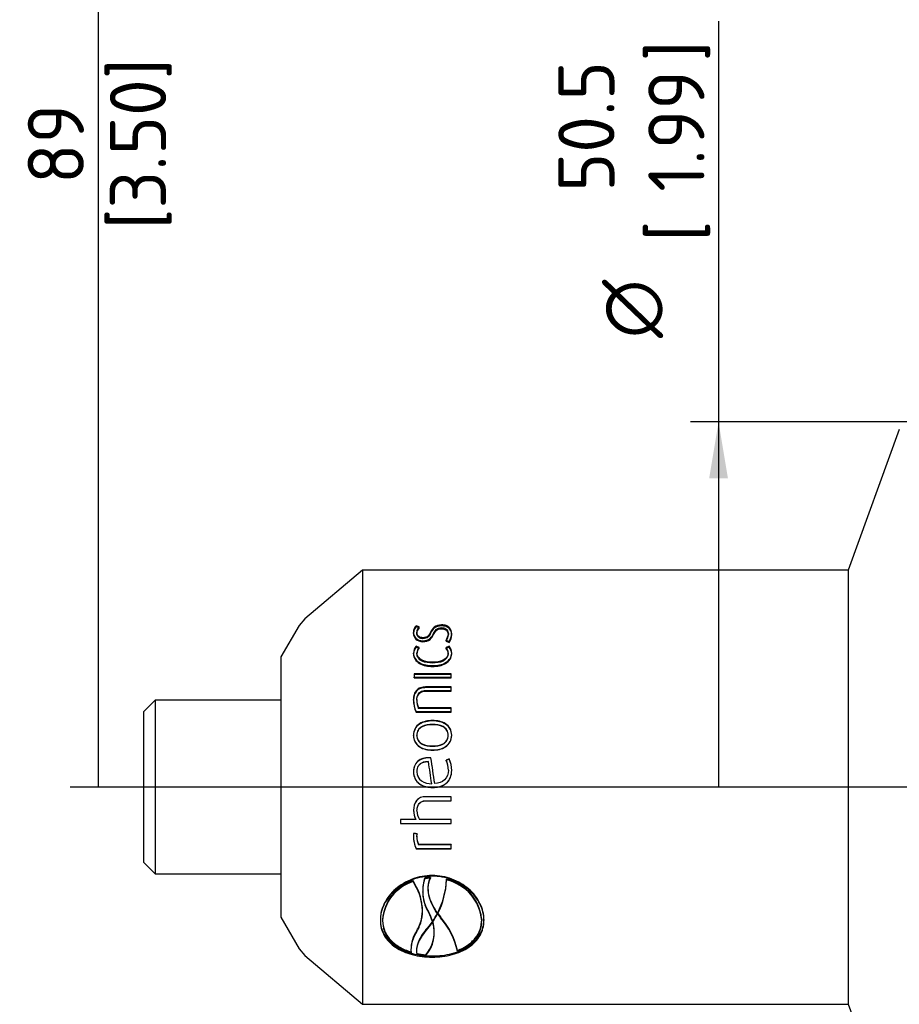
# Paper-space layout 'Sheet1' of a CAD drawing. Header units: millimetres. Extents: x -52 to 250, y -35 to 257.
# Tile 3 of 14: x -42 to 13, y 129 to 191. Entities that reach past the tile are written whole.
import ezdxf
from ezdxf.enums import TextEntityAlignment as Align
from ezdxf.lldxf.tags import DXFTag

# ---------------------------------------------------------------- set-up
doc = ezdxf.new("R2010")
doc.units = ezdxf.units.MM
for name, color, linetype in [('Default', 7, 'Continuous'), ('DV2_Default', 7, 'Continuous'), ('SRV-HS-X3-15T', 7, 'Continuous')]:
    doc.layers.add(name, color=color, linetype=linetype)
doc.styles.add('SEACAD_Solid_Edge_ISO', font='seiso.ttf')
doc.styles.add('SEACAD_Solid_Edge_ISO1_Symbols', font='semeci1.ttf')
tags = doc.linetypes.add('CENTER2', pattern=[28.575, 19.05, -3.175, 3.175, -3.175]).pattern_tags.tags
tags[10:11] = [DXFTag(74, 4), DXFTag(75, 0), DXFTag(340, '0'), DXFTag(46, 0.0), DXFTag(50, 0.0), DXFTag(44, 0.0), DXFTag(45, 0.0)]
tags[8:9] = [DXFTag(74, 4), DXFTag(75, 0), DXFTag(340, '0'), DXFTag(46, 0.0), DXFTag(50, 0.0), DXFTag(44, 0.0), DXFTag(45, 0.0)]
tags[6:7] = [DXFTag(74, 4), DXFTag(75, 0), DXFTag(340, '0'), DXFTag(46, 0.0), DXFTag(50, 0.0), DXFTag(44, 0.0), DXFTag(45, 0.0)]
tags[4:5] = [DXFTag(74, 4), DXFTag(75, 0), DXFTag(340, '0'), DXFTag(46, 0.0), DXFTag(50, 0.0), DXFTag(44, 0.0), DXFTag(45, 0.0)]
tags = doc.linetypes.add('HIDDEN2', pattern=[4.7625, 3.175, -1.5875]).pattern_tags.tags
tags[6:7] = [DXFTag(74, 4), DXFTag(75, 0), DXFTag(340, '0'), DXFTag(46, 0.0), DXFTag(50, 0.0), DXFTag(44, 0.0), DXFTag(45, 0.0)]
tags[4:5] = [DXFTag(74, 4), DXFTag(75, 0), DXFTag(340, '0'), DXFTag(46, 0.0), DXFTag(50, 0.0), DXFTag(44, 0.0), DXFTag(45, 0.0)]
doc.dimstyles.new('Rheonics_Publish', dxfattribs={"dimtxt": 3.5, "dimasz": 3.5, "dimexe": 1.75, "dimexo": 0, "dimgap": 0.875, "dimtad": 1, "dimdec": 1, "dimlfac": 1.111111, "dimdsep": 46, "dimtxsty": 'SEACAD_Solid_Edge_ISO', "dimblk1": '_SE_FILLED', "dimblk2": '_SE_FILLED', "dimsah": 1, "dimcen": 1.75, "dimazin": 0, "dimtfac": 0.5, "dimtdec": 3, "dimtmove": 0, "dimatfit": 3, "dimfxl": 1, "dimarcsym": 0})

# ---------------------------------------------------------------- blocks, each defined once
blk = doc.blocks.new('SE1')
at = {"layer": 'DV2_Default', "color": 7, "linetype": 'CENTER2'}
blk.add_line((183.938, 93.413), (15.858, 93.413), dxfattribs=at)
at = {"layer": 'SRV-HS-X3-15T', "color": 7, "linetype": 'Continuous'}
for p, q in [((65.326, 115.664), (62.14, 106.913)), ((31.923, 106.913), (28.323, 103.892)), ((31.923, 106.913), (31.923, 79.913)), ((62.14, 106.913), (31.923, 106.913)), ((62.14, 106.913), (62.14, 79.913)), ((28.323, 103.892), (27.97, 103.475)), ((27.97, 103.475), (26.838, 101.513)), ((35.249, 103.39), (35.249, 103.457)), ((35.436, 103.391), (35.249, 103.457)), ((35.392, 103.34), (35.249, 103.39)), ((35.295, 102.992), (35.295, 103.056)), ((36.838, 103.444), (36.838, 103.511)), ((37.259, 102.885), (37.259, 102.948)), ((35.682, 102.646), (35.682, 102.708)), ((37.115, 102.549), (37.31, 102.477)), ((35.249, 102.116), (35.249, 102.174)), ((35.435, 102.106), (35.249, 102.174)), ((35.403, 102.06), (35.249, 102.116)), ((35.304, 101.711), (35.304, 101.766)), ((37.31, 102.174), (37.119, 102.106)), ((37.31, 102.116), (37.153, 102.06)), ((37.25, 101.711), (37.25, 101.766)), ((37.31, 102.116), (37.31, 102.174)), ((26.838, 101.513), (26.838, 85.313)), ((36.277, 101.132), (36.277, 101.183)), ((37.425, 100.466), (35.134, 100.466)), ((35.134, 100.466), (35.134, 100.251)), ((37.425, 100.419), (35.134, 100.419)), ((35.134, 100.251), (37.425, 100.251)), ((37.425, 100.251), (37.425, 100.466)), ((35.848, 99.604), (35.848, 99.646)), ((37.425, 99.646), (35.848, 99.646)), ((37.425, 99.604), (35.848, 99.604)), ((35.861, 99.422), (37.425, 99.422)), ((37.425, 99.422), (37.425, 99.646)), ((19.008, 98.813), (18.288, 98.093)), ((19.008, 98.813), (19.008, 88.013)), ((26.838, 98.813), (19.008, 98.813)), ((35.3, 98.82), (35.3, 98.857)), ((18.288, 98.093), (18.288, 88.733)), ((35.249, 98.108), (37.425, 98.108)), ((35.393, 98.31), (35.393, 98.343)), ((37.425, 98.343), (35.393, 98.343)), ((37.425, 98.31), (35.393, 98.31)), ((37.425, 98.108), (37.425, 98.343)), ((36.277, 97.531), (36.277, 97.559)), ((35.3, 96.63), (35.3, 96.651)), ((37.255, 96.63), (37.255, 96.651)), ((36.277, 95.958), (36.277, 95.975)), ((36.039, 95.229), (36.039, 95.241)), ((36.175, 95.237), (36.039, 95.241)), ((36.175, 95.225), (36.039, 95.229)), ((36.175, 95.225), (36.175, 95.237)), ((37.31, 95.17), (37.115, 95.085)), ((37.31, 95.158), (37.119, 95.076)), ((37.31, 95.158), (37.31, 95.17)), ((37.259, 94.461), (37.259, 94.468)), ((35.291, 94.356), (35.291, 94.362)), ((36.222, 93.622), (36.222, 93.623)), ((36.277, 93.394), (36.277, 93.394)), ((36.413, 93.635), (36.413, 93.636)), ((37.425, 92.812), (35.848, 92.812)), ((35.861, 92.568), (35.861, 92.562)), ((35.861, 92.568), (37.425, 92.568)), ((35.861, 92.562), (37.425, 92.562)), ((37.425, 92.562), (37.425, 92.812)), ((35.308, 91.937), (35.308, 91.927)), ((35.244, 91.387), (34.275, 91.387)), ((34.275, 91.387), (34.275, 91.14)), ((35.244, 91.401), (35.244, 91.387)), ((37.425, 91.387), (35.457, 91.387)), ((37.425, 91.14), (37.425, 91.387)), ((34.275, 91.155), (37.425, 91.155)), ((34.275, 91.14), (37.425, 91.14)), ((35.317, 90.476), (35.104, 90.529)), ((35.304, 90.311), (35.317, 90.476)), ((35.304, 90.354), (35.304, 90.333)), ((35.304, 90.331), (35.304, 90.311)), ((35.305, 90.354), (35.315, 90.477)), ((35.249, 89.601), (35.249, 89.576)), ((35.249, 89.601), (37.425, 89.601)), ((35.249, 89.576), (37.425, 89.576)), ((37.425, 89.817), (35.393, 89.817)), ((37.425, 89.576), (37.425, 89.817)), ((18.288, 88.733), (19.008, 88.013)), ((19.008, 88.013), (26.838, 88.013)), ((35.796, 87.762), (35.798, 87.715)), ((36.145, 87.791), (36.147, 87.744)), ((37.145, 87.675), (37.147, 87.628)), ((35.066, 87.582), (35.068, 87.535)), ((35.661, 86.908), (35.663, 86.862)), ((35.647, 85.811), (35.645, 85.857)), ((26.838, 85.313), (27.97, 83.351)), ((36.592, 85.565), (36.594, 85.519)), ((36.603, 85.585), (36.603, 85.551)), ((36.603, 85.585), (36.605, 85.539)), ((36.603, 85.551), (36.605, 85.505)), ((36.605, 85.539), (36.605, 85.505)), ((36.605, 85.505), (36.777, 85.284)), ((39.34, 85.192), (39.338, 85.238)), ((33.16, 85.163), (33.162, 85.117)), ((33.162, 85.08), (33.164, 85.034)), ((36.26, 85.034), (36.039, 84.755)), ((36.039, 84.755), (36.04, 84.708)), ((36.262, 84.988), (36.04, 84.708)), ((36.262, 85.064), (36.26, 85.034)), ((36.26, 85.034), (36.262, 84.988)), ((36.266, 85.053), (36.262, 84.988)), ((36.283, 84.996), (36.288, 85.024)), ((36.382, 84.408), (36.38, 84.454)), ((27.97, 83.351), (28.323, 82.934)), ((28.323, 82.934), (31.923, 79.913)), ((34.938, 83.154), (34.94, 83.106)), ((35.274, 83.209), (35.275, 83.161)), ((36.252, 82.903), (36.252, 82.832)), ((31.923, 79.913), (62.14, 79.913)), ((62.14, 79.913), (65.326, 71.162))]:
    blk.add_line(p, q, dxfattribs=at)
at = {"layer": 'SRV-HS-X3-15T', "color": 7, "linetype": 'HIDDEN2'}
for p, q in [((35.091, 102.98), (35.091, 103.044)), ((35.436, 103.325), (35.392, 103.34)), ((35.436, 103.325), (35.436, 103.391)), ((36.345, 102.914), (36.345, 102.978)), ((36.834, 103.271), (36.834, 103.337)), ((37.467, 102.887), (37.467, 102.951)), ((35.682, 102.46), (35.682, 102.521)), ((37.115, 102.488), (37.115, 102.549)), ((37.115, 102.488), (37.31, 102.416)), ((37.31, 102.416), (37.31, 102.477)), ((35.091, 101.697), (35.091, 101.753)), ((35.435, 102.048), (35.403, 102.06)), ((35.435, 102.048), (35.435, 102.106)), ((37.119, 102.048), (37.119, 102.106)), ((37.153, 102.06), (37.119, 102.048)), ((37.467, 101.697), (37.467, 101.753)), ((36.277, 100.923), (36.277, 100.974)), ((35.134, 100.206), (35.134, 100.251)), ((35.134, 100.206), (37.425, 100.206)), ((37.425, 100.206), (37.425, 100.251)), ((35.861, 99.382), (35.861, 99.422)), ((35.861, 99.382), (37.425, 99.382)), ((37.425, 99.382), (37.425, 99.422)), ((35.091, 98.82), (35.091, 98.857)), ((35.249, 98.077), (35.249, 98.108)), ((35.249, 98.077), (37.425, 98.077)), ((37.425, 98.077), (37.425, 98.108)), ((36.277, 97.293), (36.277, 97.319)), ((35.091, 96.63), (35.091, 96.651)), ((37.467, 96.63), (37.467, 96.651)), ((36.277, 95.713), (36.277, 95.728)), ((36.022, 94.99), (36.022, 95.001)), ((37.115, 95.074), (37.115, 95.085)), ((37.119, 95.076), (37.115, 95.074)), ((37.467, 94.453), (37.467, 94.46)), ((35.091, 94.356), (35.091, 94.362)), ((37.425, 92.816), (35.848, 92.816)), ((35.848, 92.816), (35.848, 92.812)), ((37.425, 92.816), (37.425, 92.812)), ((35.096, 91.97), (35.096, 91.961)), ((35.244, 91.401), (34.275, 91.401)), ((34.275, 91.401), (34.275, 91.387)), ((37.425, 91.401), (35.457, 91.401)), ((35.457, 91.401), (35.457, 91.387)), ((37.425, 91.401), (37.425, 91.387)), ((35.091, 90.36), (35.091, 90.34)), ((35.317, 90.496), (35.104, 90.549)), ((35.104, 90.549), (35.104, 90.529)), ((35.304, 90.331), (35.305, 90.354)), ((35.315, 90.477), (35.317, 90.496)), ((35.317, 90.496), (35.317, 90.476)), ((37.425, 89.841), (35.393, 89.841)), ((35.393, 89.841), (35.393, 89.817)), ((37.425, 89.841), (37.425, 89.817)), ((36.252, 87.909), (36.252, 87.872)), ((36.011, 87.043), (36.013, 86.997)), ((36.039, 85.627), (36.04, 85.581)), ((36.603, 85.551), (36.776, 85.33)), ((36.776, 85.33), (36.777, 85.284)), ((33.027, 85.172), (33.027, 85.117)), ((36.264, 85.099), (36.262, 85.064)), ((36.264, 85.099), (36.266, 85.053)), ((36.281, 85.042), (36.286, 85.071)), ((36.281, 85.042), (36.283, 84.996)), ((36.286, 85.071), (36.288, 85.024)), ((39.339, 85.163), (39.341, 85.117)), ((39.476, 85.172), (39.476, 85.117)), ((35.302, 84.478), (35.304, 84.431)), ((34.925, 83.304), (34.927, 83.255)), ((35.291, 83.063), (35.293, 83.014)), ((35.863, 82.983), (35.865, 82.934)), ((37.826, 83.246), (37.828, 83.197))]:
    blk.add_line(p, q, dxfattribs=at)
at = {"layer": 'SRV-HS-X3-15T', "color": 7, "linetype": 'Continuous'}
for centre, radius, start, end in [((35.709, 103.045), 0.618, 138.21051, 180.10011), ((35.703, 102.98), 0.612, 137.98932, 177.44265), ((35.804, 103.04), 0.509, 136.35756, 178.24584), ((36.519, 102.99), 0.741, 323.46881, 356.75121), ((36.623, 102.968), 0.844, 324.44116, 358.85751), ((36.527, 102.927), 0.733, 327.88785, 356.71458), ((35.742, 101.75), 0.651, 139.31526, 179.70858), ((35.735, 101.694), 0.644, 139.09714, 176.477), ((35.828, 101.758), 0.525, 138.48692, 179.08886), ((36.727, 101.759), 0.524, 0.86474, 41.56529), ((36.811, 101.748), 0.657, 0.28205, 40.49575), ((36.833, 101.698), 0.634, 1.96315, 41.24628), ((36.958, 98.858), 1.867, 180.05248, 203.68659), ((36.681, 98.842), 1.382, 179.39754, 201.19198), ((36.664, 98.806), 1.364, 179.39688, 201.32784), ((-1152.058, -82.2), 1201.409, 8.415937, 8.493135), ((-1135.24, -80.876), 1184.578, 8.471587, 8.549371), ((35.923, 94.481), 1.336, 359.43852, 26.89406), ((35.927, 94.491), 1.54, 358.83222, 26.14325), ((35.946, 94.484), 1.522, 358.83048, 26.30731), ((36.355, 91.995), 1.259, 181.13392, 208.15632), ((36.37, 91.985), 1.274, 181.11664, 207.98665), ((36.406, 91.94), 1.098, 180.6638, 210.17488), ((35.636, 90.407), 0.549, 167.06538, 187.04171), ((36.928, 90.345), 1.837, 179.52477, 203.88895), ((36.951, 90.324), 1.86, 179.52325, 203.73865), ((36.617, 90.293), 1.314, 179.22273, 201.25196), ((38.185, 86.952), 2.523, 161.27342, 180.99948), ((38.187, 86.906), 2.522, 161.27281, 211.68263), ((36.246, 84.459), 3.333, 91.73611, 97.7579), ((36.248, 84.411), 3.335, 91.7354, 97.75489), ((32.029, 87.888), 5.121, 333.27766, 357.61034), ((32.029, 87.842), 5.123, 333.28295, 357.60447), ((36.531, 84.924), 2.819, 6.3842, 77.40552), ((36.533, 84.878), 2.818, 4.86146, 77.41116), ((35.911, 84.955), 2.759, 107.82757, 175.67335), ((35.913, 84.909), 2.759, 107.82, 175.68543), ((33.384, 84.135), 3.025, 17.67242, 28.55662), ((32.84, 87.501), 4.245, 324.30838, 332.16971), ((33.102, 82.126), 4.845, 12.7722, 40.67024), ((34.246, 84.336), 2.142, 319.10413, 17.9448), ((34.249, 84.383), 2.136, 1.89873, 17.34661), ((37.014, 83.248), 2.079, 145.33563, 183.93853), ((37.008, 83.296), 2.075, 180.47782, 183.93009), ((36.227, 87.569), 4.649, 258.41628, 265.53345)]:
    blk.add_arc(centre, radius, start, end, dxfattribs=at)
at = {"layer": 'SRV-HS-X3-15T', "color": 7, "linetype": 'HIDDEN2'}
for centre, radius, start, end in [((35.703, 102.98), 0.612, 177.44265, 180.06577), ((35.798, 102.976), 0.503, 136.12338, 178.20651), ((36.527, 102.927), 0.733, 323.25959, 327.88785), ((36.633, 102.904), 0.835, 324.23382, 358.83519), ((35.735, 101.694), 0.644, 176.477, 179.67475), ((35.823, 101.702), 0.519, 138.26542, 179.05118), ((36.732, 101.703), 0.518, 0.90197, 41.78728), ((36.833, 101.698), 0.634, 359.9818, 1.96315), ((36.936, 98.822), 1.844, 180.0609, 203.83294), ((35.939, 94.474), 1.32, 359.44136, 27.06174), ((36.394, 91.95), 1.086, 180.6777, 210.35796), ((35.623, 90.427), 0.536, 166.43793, 187.19624), ((36.601, 90.314), 1.297, 179.22021, 201.38895), ((38.185, 86.952), 2.523, 180.99948, 211.68169), ((33.383, 84.181), 3.024, 17.68143, 28.56488), ((32.844, 87.545), 4.24, 324.2915, 332.1604), ((33.103, 82.173), 4.843, 12.79929, 40.68833), ((36.531, 84.924), 2.819, 4.87043, 6.3842), ((34.249, 84.383), 2.136, 17.34661, 17.96976), ((37.008, 83.296), 2.075, 145.29816, 180.47782), ((34.249, 84.383), 2.136, 319.04563, 1.89873), ((36.225, 87.627), 4.658, 258.43937, 265.54319)]:
    blk.add_arc(centre, radius, start, end, dxfattribs=at)
at = {"layer": 'SRV-HS-X3-15T', "color": 7, "linetype": 'Continuous'}
for points, knots in [([(35.091, 103.044), (35.095, 102.921), (35.129, 102.791), (35.333, 102.586), (35.505, 102.524), (35.682, 102.521)], [0, 0, 0, 0, 0.5, 0.5, 1, 1, 1, 1]), ([(35.682, 102.708), (35.637, 102.709), (35.592, 102.715), (35.55, 102.727), (35.51, 102.738), (35.471, 102.756), (35.439, 102.777), (35.41, 102.797), (35.386, 102.82), (35.366, 102.845), (35.343, 102.872), (35.327, 102.902), (35.316, 102.933), (35.301, 102.973), (35.296, 103.015), (35.295, 103.056)], [0, 0, 0, 0, 0.193798, 0.193798, 0.193798, 0.383419, 0.383419, 0.383419, 0.554943, 0.554943, 0.554943, 0.747444, 0.747444, 0.747444, 1, 1, 1, 1]), ([(35.682, 102.646), (35.637, 102.647), (35.591, 102.653), (35.55, 102.665), (35.509, 102.677), (35.47, 102.694), (35.438, 102.716), (35.409, 102.735), (35.384, 102.758), (35.364, 102.783), (35.342, 102.811), (35.326, 102.841), (35.315, 102.872), (35.301, 102.911), (35.296, 102.952), (35.295, 102.992)], [0, 0, 0, 0, 0.195659, 0.195659, 0.195659, 0.387082, 0.387082, 0.387082, 0.559453, 0.559453, 0.559453, 0.75248, 0.75248, 0.75248, 1, 1, 1, 1]), ([(36.154, 103.056), (36.11, 102.976), (36.069, 102.893), (35.961, 102.787), (35.915, 102.755), (35.806, 102.716), (35.744, 102.709), (35.682, 102.708)], [0, 0, 0, 0, 0.5, 0.5, 0.75, 0.75, 1, 1, 1, 1]), ([(36.154, 102.992), (36.11, 102.912), (36.069, 102.83), (35.961, 102.724), (35.914, 102.693), (35.805, 102.653), (35.743, 102.647), (35.682, 102.646)], [0, 0, 0, 0, 0.5, 0.5, 0.75, 0.75, 1, 1, 1, 1]), ([(35.682, 102.521), (35.848, 102.524), (36.014, 102.573), (36.227, 102.757), (36.287, 102.869), (36.345, 102.978)], [0, 0, 0, 0, 0.5, 0.5, 1, 1, 1, 1]), ([(36.838, 103.511), (36.664, 103.508), (36.492, 103.462), (36.274, 103.28), (36.215, 103.168), (36.154, 103.056)], [0, 0, 0, 0, 0.5, 0.5, 1, 1, 1, 1]), ([(36.838, 103.444), (36.665, 103.441), (36.493, 103.395), (36.275, 103.215), (36.215, 103.103), (36.154, 102.992)], [0, 0, 0, 0, 0.5, 0.5, 1, 1, 1, 1]), ([(36.345, 102.978), (36.39, 103.063), (36.434, 103.147), (36.546, 103.255), (36.593, 103.287), (36.704, 103.328), (36.769, 103.336), (36.834, 103.337)], [0, 0, 0, 0, 0.5, 0.5, 0.75, 0.75, 1, 1, 1, 1]), ([(36.834, 103.337), (36.885, 103.336), (36.936, 103.329), (36.983, 103.316), (37.022, 103.306), (37.059, 103.29), (37.091, 103.271), (37.122, 103.252), (37.149, 103.229), (37.171, 103.204), (37.202, 103.168), (37.223, 103.129), (37.237, 103.088), (37.252, 103.043), (37.258, 102.995), (37.259, 102.948)], [0, 0, 0, 0, 0.194014, 0.194014, 0.194014, 0.355281, 0.355281, 0.355281, 0.515947, 0.515947, 0.515947, 0.745283, 0.745283, 0.745283, 1, 1, 1, 1]), ([(37.467, 102.951), (37.464, 103.088), (37.433, 103.224), (37.274, 103.389), (37.203, 103.435), (37.033, 103.496), (36.936, 103.509), (36.838, 103.511)], [0, 0, 0, 0, 0.5, 0.5, 0.75, 0.75, 1, 1, 1, 1]), ([(37.466, 102.919), (37.459, 103.044), (37.424, 103.167), (37.273, 103.323), (37.202, 103.369), (37.033, 103.429), (36.935, 103.442), (36.838, 103.444)], [0.0381195, 0.0381195, 0.0381195, 0.0381195, 0.5, 0.5, 0.75, 0.75, 1, 1, 1, 1]), ([(35.091, 101.753), (35.099, 101.526), (35.231, 101.297), (35.696, 101.021), (35.99, 100.979), (36.277, 100.974)], [0, 0, 0, 0, 0.5, 0.5, 1, 1, 1, 1]), ([(36.277, 101.183), (36.049, 101.187), (35.814, 101.213), (35.526, 101.36), (35.443, 101.426), (35.332, 101.586), (35.307, 101.676), (35.304, 101.766)], [0, 0, 0, 0, 0.5, 0.5, 0.75, 0.75, 1, 1, 1, 1]), ([(37.25, 101.766), (37.244, 101.586), (37.122, 101.409), (36.737, 101.213), (36.504, 101.187), (36.277, 101.183)], [0, 0, 0, 0, 0.5, 0.5, 1, 1, 1, 1]), ([(36.277, 100.974), (36.565, 100.979), (36.86, 101.022), (37.208, 101.228), (37.305, 101.318), (37.435, 101.525), (37.463, 101.639), (37.467, 101.751)], [0, 0, 0, 0, 0.5, 0.5, 0.75, 0.75, 1, 1, 1, 1]), ([(36.277, 101.132), (36.05, 101.135), (35.815, 101.161), (35.527, 101.306), (35.444, 101.372), (35.332, 101.531), (35.307, 101.621), (35.304, 101.711)], [0, 0, 0, 0, 0.5, 0.5, 0.75, 0.75, 1, 1, 1, 1]), ([(37.25, 101.711), (37.244, 101.531), (37.121, 101.355), (36.737, 101.161), (36.504, 101.135), (36.277, 101.132)], [0, 0, 0, 0, 0.5, 0.5, 1, 1, 1, 1]), ([(35.848, 99.646), (35.738, 99.644), (35.627, 99.631), (35.426, 99.557), (35.336, 99.497), (35.132, 99.263), (35.095, 99.058), (35.091, 98.857)], [0, 0, 0, 0, 0.25, 0.25, 0.5, 0.5, 1, 1, 1, 1]), ([(35.848, 99.604), (35.738, 99.602), (35.628, 99.589), (35.427, 99.517), (35.337, 99.458), (35.137, 99.231), (35.098, 99.036), (35.092, 98.842)], [0, 0, 0, 0, 0.25, 0.25, 0.5, 0.5, 0.9818048, 0.9818048, 0.9818048, 0.9818048]), ([(35.3, 98.857), (35.301, 98.912), (35.304, 98.967), (35.315, 99.021), (35.327, 99.075), (35.345, 99.128), (35.372, 99.177), (35.396, 99.22), (35.428, 99.261), (35.466, 99.294), (35.504, 99.328), (35.55, 99.355), (35.598, 99.376), (35.647, 99.396), (35.699, 99.409), (35.752, 99.415), (35.788, 99.42), (35.824, 99.422), (35.861, 99.422)], [0, 0, 0, 0, 0.189209, 0.189209, 0.189209, 0.380254, 0.380254, 0.380254, 0.549251, 0.549251, 0.549251, 0.718433, 0.718433, 0.718433, 0.886498, 0.886498, 0.886498, 1, 1, 1, 1]), ([(36.277, 97.559), (35.992, 97.554), (35.7, 97.507), (35.348, 97.278), (35.249, 97.175), (35.12, 96.93), (35.095, 96.791), (35.091, 96.651)], [0, 0, 0, 0, 0.5, 0.5, 0.75, 0.75, 1, 1, 1, 1]), ([(36.277, 97.531), (35.992, 97.526), (35.702, 97.48), (35.349, 97.253), (35.25, 97.151), (35.122, 96.91), (35.097, 96.775), (35.092, 96.64)], [0, 0, 0, 0, 0.5, 0.5, 0.75, 0.75, 0.9940039, 0.9940039, 0.9940039, 0.9940039]), ([(37.467, 96.651), (37.463, 96.79), (37.439, 96.929), (37.309, 97.174), (37.208, 97.278), (36.855, 97.506), (36.563, 97.554), (36.277, 97.559)], [0, 0, 0, 0, 0.25, 0.25, 0.5, 0.5, 1, 1, 1, 1]), ([(37.467, 96.641), (37.462, 96.776), (37.437, 96.91), (37.308, 97.151), (37.207, 97.254), (36.854, 97.479), (36.563, 97.526), (36.277, 97.531)], [0.0068854, 0.0068854, 0.0068854, 0.0068854, 0.25, 0.25, 0.5, 0.5, 1, 1, 1, 1]), ([(36.277, 97.319), (36.052, 97.316), (35.825, 97.29), (35.528, 97.133), (35.441, 97.059), (35.326, 96.873), (35.303, 96.762), (35.3, 96.651)], [0, 0, 0, 0, 0.5, 0.5, 0.75, 0.75, 1, 1, 1, 1]), ([(37.255, 96.651), (37.251, 96.761), (37.229, 96.871), (37.114, 97.058), (37.026, 97.132), (36.733, 97.289), (36.502, 97.316), (36.277, 97.319)], [0, 0, 0, 0, 0.25, 0.25, 0.5, 0.5, 1, 1, 1, 1]), ([(35.091, 96.651), (35.095, 96.512), (35.119, 96.373), (35.247, 96.124), (35.347, 96.018), (35.699, 95.782), (35.992, 95.733), (36.277, 95.728)], [0, 0, 0, 0, 0.25, 0.25, 0.5, 0.5, 1, 1, 1, 1]), ([(35.3, 96.651), (35.303, 96.542), (35.325, 96.431), (35.44, 96.241), (35.528, 96.166), (35.821, 96.006), (36.052, 95.978), (36.277, 95.975)], [0, 0, 0, 0, 0.25, 0.25, 0.5, 0.5, 1, 1, 1, 1]), ([(35.3, 96.63), (35.303, 96.52), (35.325, 96.41), (35.441, 96.221), (35.53, 96.147), (35.823, 95.988), (36.052, 95.961), (36.277, 95.958)], [0, 0, 0, 0, 0.25, 0.25, 0.5, 0.5, 1, 1, 1, 1]), ([(36.277, 95.975), (36.502, 95.978), (36.73, 96.004), (37.026, 96.166), (37.113, 96.241), (37.228, 96.429), (37.251, 96.541), (37.255, 96.651)], [0, 0, 0, 0, 0.5, 0.5, 0.75, 0.75, 1, 1, 1, 1]), ([(36.277, 95.728), (36.563, 95.733), (36.855, 95.782), (37.209, 96.017), (37.308, 96.122), (37.438, 96.371), (37.463, 96.512), (37.467, 96.651)], [0, 0, 0, 0, 0.5, 0.5, 0.75, 0.75, 1, 1, 1, 1]), ([(36.277, 95.958), (36.501, 95.961), (36.728, 95.987), (37.025, 96.146), (37.112, 96.221), (37.228, 96.408), (37.251, 96.519), (37.255, 96.63)], [0, 0, 0, 0, 0.5, 0.5, 0.75, 0.75, 1, 1, 1, 1]), ([(36.039, 95.241), (35.794, 95.236), (35.542, 95.18), (35.268, 94.939), (35.198, 94.835), (35.11, 94.607), (35.094, 94.485), (35.091, 94.362)], [0, 0, 0, 0, 0.5, 0.5, 0.75, 0.75, 1, 1, 1, 1]), ([(36.039, 95.229), (35.795, 95.224), (35.543, 95.169), (35.269, 94.93), (35.199, 94.827), (35.126, 94.642), (35.109, 94.566), (35.1, 94.489)], [0, 0, 0, 0, 0.5, 0.5, 0.75, 0.75, 0.9085683, 0.9085683, 0.9085683, 0.9085683]), ([(36.022, 95.001), (35.962, 94.999), (35.902, 94.994), (35.842, 94.984), (35.756, 94.97), (35.669, 94.946), (35.591, 94.907), (35.538, 94.88), (35.489, 94.844), (35.448, 94.802), (35.407, 94.759), (35.373, 94.709), (35.349, 94.655), (35.324, 94.601), (35.308, 94.542), (35.3, 94.484), (35.294, 94.443), (35.292, 94.403), (35.291, 94.362)], [0, 0, 0, 0, 0.16344, 0.16344, 0.16344, 0.403536, 0.403536, 0.403536, 0.565526, 0.565526, 0.565526, 0.727537, 0.727537, 0.727537, 0.889779, 0.889779, 0.889779, 1, 1, 1, 1]), ([(36.277, 93.394), (36.58, 93.399), (36.894, 93.457), (37.244, 93.746), (37.334, 93.874), (37.445, 94.156), (37.464, 94.308), (37.467, 94.46)], [0, 0, 0, 0, 0.5, 0.5, 0.75, 0.75, 1, 1, 1, 1]), ([(37.259, 94.468), (37.254, 94.245), (37.188, 94.015), (36.863, 93.712), (36.635, 93.654), (36.413, 93.636)], [0, 0, 0, 0, 0.5, 0.5, 1, 1, 1, 1]), ([(37.259, 94.461), (37.254, 94.239), (37.188, 94.009), (36.861, 93.709), (36.634, 93.652), (36.413, 93.635)], [0, 0, 0, 0, 0.5, 0.5, 1, 1, 1, 1]), ([(35.091, 94.362), (35.095, 94.218), (35.12, 94.074), (35.247, 93.817), (35.345, 93.705), (35.695, 93.454), (35.989, 93.399), (36.277, 93.394)], [0, 0, 0, 0, 0.25, 0.25, 0.5, 0.5, 1, 1, 1, 1]), ([(35.291, 94.362), (35.298, 94.139), (35.406, 93.921), (35.775, 93.673), (36, 93.632), (36.222, 93.623)], [0, 0, 0, 0, 0.5, 0.5, 1, 1, 1, 1]), ([(35.291, 94.356), (35.298, 94.133), (35.407, 93.916), (35.776, 93.671), (36.001, 93.631), (36.222, 93.622)], [0, 0, 0, 0, 0.5, 0.5, 1, 1, 1, 1]), ([(35.848, 92.812), (35.74, 92.81), (35.631, 92.796), (35.433, 92.716), (35.344, 92.65), (35.14, 92.398), (35.099, 92.176), (35.096, 91.961)], [0, 0, 0, 0, 0.25, 0.25, 0.5, 0.5, 1, 1, 1, 1]), ([(35.308, 91.937), (35.309, 91.997), (35.313, 92.058), (35.323, 92.117), (35.337, 92.192), (35.362, 92.266), (35.4, 92.332), (35.425, 92.375), (35.458, 92.416), (35.497, 92.449), (35.535, 92.482), (35.58, 92.509), (35.627, 92.527), (35.686, 92.55), (35.75, 92.562), (35.813, 92.566), (35.829, 92.567), (35.845, 92.567), (35.861, 92.568)], [0, 0, 0, 0, 0.190235, 0.190235, 0.190235, 0.430767, 0.430767, 0.430767, 0.590913, 0.590913, 0.590913, 0.751066, 0.751066, 0.751066, 0.950249, 0.950249, 0.950249, 1, 1, 1, 1]), ([(35.308, 91.927), (35.309, 91.987), (35.313, 92.047), (35.323, 92.106), (35.336, 92.182), (35.361, 92.257), (35.4, 92.324), (35.425, 92.368), (35.458, 92.409), (35.496, 92.442), (35.535, 92.475), (35.58, 92.502), (35.627, 92.521), (35.686, 92.544), (35.749, 92.556), (35.812, 92.56), (35.828, 92.561), (35.844, 92.562), (35.861, 92.562)], [0, 0, 0, 0, 0.187615, 0.187615, 0.187615, 0.431464, 0.431464, 0.431464, 0.591642, 0.591642, 0.591642, 0.751885, 0.751885, 0.751885, 0.949138, 0.949138, 0.949138, 1, 1, 1, 1]), ([(36.252, 87.872), (36.039, 87.867), (35.827, 87.854), (35.413, 87.778), (35.209, 87.722), (34.622, 87.5), (34.27, 87.287), (33.67, 86.757), (33.433, 86.45), (33.191, 85.959), (33.13, 85.792), (33.047, 85.456), (33.033, 85.284), (33.027, 85.117)], [0, 0, 0, 0, 0.125, 0.125, 0.25, 0.25, 0.5, 0.5, 0.75, 0.75, 0.875, 0.875, 1, 1, 1, 1]), ([(36.594, 85.519), (36.37, 85.839), (36.175, 86.186), (36.03, 86.751), (36.005, 86.95), (36.022, 87.352), (36.069, 87.549), (36.147, 87.744)], [0, 0, 0, 0, 0.5, 0.5, 0.75, 0.75, 1, 1, 1, 1]), ([(39.476, 85.117), (39.47, 85.284), (39.456, 85.455), (39.373, 85.793), (39.311, 85.962), (39.069, 86.451), (38.828, 86.762), (38.236, 87.284), (37.876, 87.502), (37.29, 87.723), (37.085, 87.779), (36.673, 87.854), (36.463, 87.867), (36.252, 87.872)], [0, 0, 0, 0, 0.125, 0.125, 0.25, 0.25, 0.5, 0.5, 0.75, 0.75, 0.875, 0.875, 1, 1, 1, 1]), ([(35.645, 85.856), (35.644, 85.897), (35.641, 85.938), (35.593, 86.517), (35.385, 87.068), (35.066, 87.582)], [0.4619137, 0.4619137, 0.4619137, 0.4619137, 0.5, 0.5, 1, 1, 1, 1]), ([(35.304, 84.431), (35.43, 84.655), (35.533, 84.892), (35.646, 85.402), (35.662, 85.664), (35.595, 86.471), (35.387, 87.022), (35.068, 87.535)], [0, 0, 0, 0, 0.25, 0.25, 0.5, 0.5, 1, 1, 1, 1]), ([(36.592, 85.565), (36.368, 85.885), (36.173, 86.232), (36.04, 86.749), (36.017, 86.895), (36.011, 87.043)], [0, 0, 0, 0, 0.5, 0.5, 0.6860551, 0.6860551, 0.6860551, 0.6860551]), ([(33.027, 85.117), (33.033, 84.949), (33.047, 84.785), (33.13, 84.471), (33.192, 84.319), (33.434, 83.895), (33.675, 83.646), (34.267, 83.246), (34.627, 83.09), (35.213, 82.935), (35.418, 82.896), (35.83, 82.845), (36.04, 82.836), (36.252, 82.832)], [0, 0, 0, 0, 0.125, 0.125, 0.25, 0.25, 0.5, 0.5, 0.75, 0.75, 0.875, 0.875, 1, 1, 1, 1]), ([(33.028, 85.145), (33.034, 84.987), (33.049, 84.832), (33.131, 84.528), (33.194, 84.376), (33.438, 83.954), (33.68, 83.706), (34.275, 83.31), (34.633, 83.157), (35.214, 83.004), (35.419, 82.966), (35.831, 82.915), (36.041, 82.907), (36.252, 82.903)], [0.0067905, 0.0067905, 0.0067905, 0.0067905, 0.125, 0.125, 0.25, 0.25, 0.5, 0.5, 0.75, 0.75, 0.875, 0.875, 1, 1, 1, 1]), ([(33.162, 85.117), (33.168, 84.886), (33.202, 84.665), (33.365, 84.246), (33.488, 84.051), (33.799, 83.705), (33.993, 83.551), (34.428, 83.293), (34.677, 83.19), (34.94, 83.106)], [0, 0, 0, 0, 0.25, 0.25, 0.5, 0.5, 0.75, 0.75, 1, 1, 1, 1]), ([(36.04, 84.708), (35.806, 84.432), (35.594, 84.151), (35.313, 83.582), (35.247, 83.289), (35.293, 83.014)], [0, 0, 0, 0, 0.5, 0.5, 1, 1, 1, 1]), ([(36.039, 84.755), (35.804, 84.479), (35.592, 84.198), (35.336, 83.68), (35.27, 83.44), (35.277, 83.209)], [0, 0, 0, 0, 0.5, 0.5, 0.9120445, 0.9120445, 0.9120445, 0.9120445]), ([(36.252, 82.903), (36.464, 82.907), (36.675, 82.915), (37.088, 82.967), (37.293, 83.005), (37.873, 83.158), (38.232, 83.311), (38.825, 83.708), (39.067, 83.956), (39.31, 84.378), (39.372, 84.53), (39.454, 84.836), (39.469, 84.991), (39.476, 85.151)], [0, 0, 0, 0, 0.125, 0.125, 0.25, 0.25, 0.5, 0.5, 0.75, 0.75, 0.875, 0.875, 0.9946641, 0.9946641, 0.9946641, 0.9946641]), ([(36.252, 82.832), (36.464, 82.836), (36.676, 82.845), (37.09, 82.897), (37.295, 82.936), (37.881, 83.091), (38.234, 83.244), (38.833, 83.649), (39.07, 83.896), (39.312, 84.322), (39.373, 84.471), (39.456, 84.784), (39.47, 84.949), (39.476, 85.117)], [0, 0, 0, 0, 0.125, 0.125, 0.25, 0.25, 0.5, 0.5, 0.75, 0.75, 0.875, 0.875, 1, 1, 1, 1]), ([(37.828, 83.197), (38.055, 83.29), (38.267, 83.396), (38.64, 83.654), (38.804, 83.804), (39.067, 84.132), (39.17, 84.315), (39.307, 84.702), (39.336, 84.905), (39.341, 85.117)], [0, 0, 0, 0, 0.25, 0.25, 0.5, 0.5, 0.75, 0.75, 1, 1, 1, 1])]:
    blk.add_open_spline(points, degree=3, knots=knots, dxfattribs=at)
at = {"layer": 'SRV-HS-X3-15T', "color": 7, "linetype": 'HIDDEN2'}
for points, knots in [([(35.091, 102.98), (35.095, 102.857), (35.13, 102.728), (35.334, 102.524), (35.506, 102.464), (35.682, 102.46)], [0, 0, 0, 0, 0.5, 0.5, 1, 1, 1, 1]), ([(36.345, 102.914), (36.39, 102.998), (36.434, 103.083), (36.546, 103.19), (36.593, 103.221), (36.705, 103.262), (36.77, 103.27), (36.834, 103.271)], [0, 0, 0, 0, 0.5, 0.5, 0.75, 0.75, 1, 1, 1, 1]), ([(36.834, 103.271), (36.885, 103.27), (36.937, 103.263), (36.984, 103.25), (37.023, 103.239), (37.06, 103.224), (37.091, 103.205), (37.123, 103.185), (37.15, 103.162), (37.172, 103.137), (37.203, 103.102), (37.224, 103.063), (37.237, 103.022), (37.252, 102.978), (37.258, 102.931), (37.259, 102.885)], [0, 0, 0, 0, 0.195845, 0.195845, 0.195845, 0.357847, 0.357847, 0.357847, 0.51927, 0.51927, 0.51927, 0.747915, 0.747915, 0.747915, 1, 1, 1, 1]), ([(35.682, 102.46), (35.848, 102.463), (36.013, 102.511), (36.226, 102.694), (36.287, 102.806), (36.345, 102.914)], [0, 0, 0, 0, 0.5, 0.5, 1, 1, 1, 1]), ([(35.091, 101.697), (35.099, 101.471), (35.232, 101.243), (35.698, 100.97), (35.991, 100.928), (36.277, 100.923)], [0, 0, 0, 0, 0.5, 0.5, 1, 1, 1, 1]), ([(36.277, 100.923), (36.564, 100.928), (36.858, 100.971), (37.207, 101.174), (37.304, 101.264), (37.434, 101.47), (37.463, 101.584), (37.467, 101.697)], [0, 0, 0, 0, 0.5, 0.5, 0.75, 0.75, 1, 1, 1, 1]), ([(35.3, 98.82), (35.301, 98.876), (35.304, 98.932), (35.316, 98.986), (35.328, 99.04), (35.347, 99.094), (35.375, 99.143), (35.399, 99.186), (35.431, 99.226), (35.47, 99.258), (35.509, 99.291), (35.554, 99.318), (35.603, 99.337), (35.651, 99.357), (35.704, 99.369), (35.757, 99.376), (35.791, 99.38), (35.826, 99.382), (35.861, 99.382)], [0, 0, 0, 0, 0.191866, 0.191866, 0.191866, 0.385725, 0.385725, 0.385725, 0.553964, 0.553964, 0.553964, 0.722235, 0.722235, 0.722235, 0.891223, 0.891223, 0.891223, 1, 1, 1, 1]), ([(36.277, 97.293), (36.053, 97.29), (35.826, 97.265), (35.529, 97.109), (35.442, 97.035), (35.326, 96.85), (35.303, 96.74), (35.3, 96.63)], [0, 0, 0, 0, 0.5, 0.5, 0.75, 0.75, 1, 1, 1, 1]), ([(37.255, 96.63), (37.251, 96.739), (37.229, 96.849), (37.113, 97.035), (37.025, 97.108), (36.731, 97.264), (36.502, 97.29), (36.277, 97.293)], [0, 0, 0, 0, 0.25, 0.25, 0.5, 0.5, 1, 1, 1, 1]), ([(35.091, 96.63), (35.095, 96.491), (35.12, 96.352), (35.248, 96.105), (35.348, 96), (35.701, 95.766), (35.993, 95.717), (36.277, 95.713)], [0, 0, 0, 0, 0.25, 0.25, 0.5, 0.5, 1, 1, 1, 1]), ([(36.277, 95.713), (36.562, 95.717), (36.853, 95.766), (37.207, 95.998), (37.307, 96.103), (37.438, 96.35), (37.463, 96.49), (37.467, 96.63)], [0, 0, 0, 0, 0.5, 0.5, 0.75, 0.75, 1, 1, 1, 1]), ([(36.022, 94.99), (35.961, 94.989), (35.901, 94.984), (35.841, 94.974), (35.754, 94.959), (35.668, 94.936), (35.589, 94.896), (35.537, 94.869), (35.488, 94.834), (35.447, 94.791), (35.406, 94.749), (35.373, 94.698), (35.348, 94.645), (35.324, 94.591), (35.308, 94.533), (35.3, 94.475), (35.294, 94.435), (35.292, 94.396), (35.291, 94.356)], [0, 0, 0, 0, 0.165583, 0.165583, 0.165583, 0.406311, 0.406311, 0.406311, 0.568259, 0.568259, 0.568259, 0.730263, 0.730263, 0.730263, 0.891946, 0.891946, 0.891946, 1, 1, 1, 1]), ([(36.787, 93.469), (36.91, 93.508), (37.025, 93.565), (37.242, 93.742), (37.333, 93.869), (37.445, 94.15), (37.464, 94.301), (37.467, 94.453)], [0.2848886, 0.2848886, 0.2848886, 0.2848886, 0.5, 0.5, 0.75, 0.75, 1, 1, 1, 1]), ([(35.091, 94.356), (35.095, 94.212), (35.12, 94.069), (35.248, 93.812), (35.347, 93.702), (35.56, 93.55), (35.667, 93.501), (35.78, 93.466)], [0, 0, 0, 0, 0.25, 0.25, 0.5, 0.5, 0.7075006, 0.7075006, 0.7075006, 0.7075006]), ([(35.848, 92.816), (35.74, 92.814), (35.632, 92.8), (35.434, 92.721), (35.345, 92.656), (35.14, 92.406), (35.099, 92.185), (35.096, 91.97)], [0, 0, 0, 0, 0.25, 0.25, 0.5, 0.5, 1, 1, 1, 1]), ([(36.252, 87.909), (36.04, 87.904), (35.828, 87.891), (35.415, 87.816), (35.21, 87.76), (34.63, 87.543), (34.272, 87.328), (33.678, 86.81), (33.436, 86.501), (33.193, 86.014), (33.13, 85.844), (33.055, 85.542), (33.04, 85.409), (33.032, 85.276)], [0, 0, 0, 0, 0.125, 0.125, 0.25, 0.25, 0.5, 0.5, 0.75, 0.75, 0.875, 0.875, 0.9740787, 0.9740787, 0.9740787, 0.9740787]), ([(36.011, 87.043), (36.009, 87.094), (36.009, 87.146), (36.02, 87.398), (36.068, 87.595), (36.145, 87.791)], [0.6860551, 0.6860551, 0.6860551, 0.6860551, 0.75, 0.75, 1, 1, 1, 1]), ([(39.476, 85.172), (39.47, 85.339), (39.456, 85.509), (39.372, 85.846), (39.309, 86.016), (39.065, 86.503), (38.823, 86.812), (38.228, 87.33), (37.87, 87.544), (37.289, 87.761), (37.085, 87.817), (36.673, 87.891), (36.463, 87.904), (36.252, 87.909)], [0, 0, 0, 0, 0.125, 0.125, 0.25, 0.25, 0.5, 0.5, 0.75, 0.75, 0.875, 0.875, 1, 1, 1, 1]), ([(35.302, 84.478), (35.428, 84.702), (35.531, 84.939), (35.636, 85.409), (35.655, 85.63), (35.645, 85.856)], [0, 0, 0, 0, 0.25, 0.25, 0.4619137, 0.4619137, 0.4619137, 0.4619137]), ([(33.163, 85.08), (33.175, 84.879), (33.21, 84.686), (33.363, 84.293), (33.486, 84.099), (33.797, 83.753), (33.991, 83.599), (34.426, 83.341), (34.675, 83.239), (34.938, 83.154)], [0.0301057, 0.0301057, 0.0301057, 0.0301057, 0.25, 0.25, 0.5, 0.5, 0.75, 0.75, 1, 1, 1, 1]), ([(37.826, 83.246), (38.053, 83.338), (38.265, 83.444), (38.638, 83.702), (38.802, 83.852), (39.065, 84.179), (39.168, 84.362), (39.305, 84.749), (39.334, 84.952), (39.339, 85.163)], [0, 0, 0, 0, 0.25, 0.25, 0.5, 0.5, 0.75, 0.75, 1, 1, 1, 1])]:
    blk.add_open_spline(points, degree=3, knots=knots, dxfattribs=at)
for points in [[(37.467, 102.887), (37.467, 102.898), (37.467, 102.908), (37.466, 102.919)], [(35.092, 98.842), (35.092, 98.835), (35.091, 98.828), (35.091, 98.82)], [(35.092, 96.64), (35.091, 96.636), (35.091, 96.633), (35.091, 96.63)], [(37.467, 96.63), (37.467, 96.633), (37.467, 96.637), (37.467, 96.641)], [(36.222, 93.622), (36.155, 94.079), (36.089, 94.536), (36.022, 94.99)], [(35.953, 93.424), (35.974, 93.42), (35.995, 93.417), (36.016, 93.414)], [(36.551, 93.415), (36.568, 93.418), (36.586, 93.42), (36.603, 93.424)], [(33.031, 85.261), (33.029, 85.231), (33.028, 85.202), (33.027, 85.172)], [(33.027, 85.172), (33.027, 85.163), (33.027, 85.154), (33.028, 85.145)], [(39.476, 85.151), (39.476, 85.158), (39.476, 85.165), (39.476, 85.172)], [(35.277, 83.209), (35.278, 83.16), (35.283, 83.111), (35.291, 83.063)]]:
    blk.add_open_spline(points, degree=3, dxfattribs=at)
at = {"layer": 'SRV-HS-X3-15T', "color": 7, "linetype": 'Continuous'}
for points in [[(36.222, 93.623), (36.155, 94.084), (36.089, 94.544), (36.022, 95.001)], [(35.099, 94.482), (35.095, 94.44), (35.092, 94.398), (35.091, 94.356)], [(36.016, 93.414), (36.102, 93.402), (36.19, 93.396), (36.277, 93.394)], [(36.277, 93.394), (36.368, 93.396), (36.46, 93.402), (36.551, 93.415)], [(33.16, 85.163), (33.161, 85.135), (33.162, 85.108), (33.163, 85.08)]]:
    blk.add_open_spline(points, degree=3, dxfattribs=at)
blk = doc.blocks.new('_SE_FILLED')
at = {"color": 0}
blk.add_line((0, 0), (-1, 0), dxfattribs=at)
blk.add_solid([(0, 0), (-1, -0.1665), (-1, 0.1665), (0, 0)], dxfattribs=at)
blk = doc.blocks.new('DMBLK13')
at = {"layer": 'Default', "color": 0, "linetype": 'Continuous', "lineweight": -2, "transparency": 16777216}
for p, q in [((31.607, 160.091), (31.607, 203.354)), ((33.092, 158.606), (33.092, 203.354)), ((28.107, 201.604), (12.887, 201.604)), ((33.092, 201.604), (31.607, 201.604)), ((36.592, 201.604), (40.092, 201.604))]:
    blk.add_line(p, q, dxfattribs=at)
at = {"layer": 'Defpoints', "color": 0, "linetype": 'Continuous', "transparency": 16777216}
for p in [(33.092, 201.604), (31.607, 160.091), (33.092, 158.606)]:
    blk.add_point(p, dxfattribs=at)
at = {"layer": 'Default', "color": 0, "linetype": 'Continuous', "lineweight": -2, "transparency": 16777216, "xscale": 3.5, "yscale": 3.5, "zscale": 3.5}
blk.add_blockref('_SE_FILLED', (31.607, 201.604), dxfattribs=at)
at = {"layer": 'Default', "color": 0, "linetype": 'Continuous', "lineweight": -2, "transparency": 16777216, "xscale": 3.5, "yscale": 3.5, "zscale": 3.5, "rotation": 180}
blk.add_blockref('_SE_FILLED', (33.092, 201.604), dxfattribs=at)
at = {"layer": 'Default', "color": 0, "linetype": 'Continuous', "transparency": 16777216, "char_height": 3.5, "attachment_point": 5, "style": 'SEACAD_Solid_Edge_ISO'}
for s, insert in [('\\A1;1.65', (18.342, 204.25)), ('[0.06]', (18.342, 198.953))]:
    blk.add_mtext(s, dxfattribs=dict(at, insert=insert))
blk = doc.blocks.new('DMBLK14')
at = {"layer": 'Default', "color": 0, "linetype": 'Continuous', "lineweight": -2, "transparency": 16777216}
for p, q in [((26.791, 223.001), (-38.657, 223.001)), ((-36.907, 146.446), (-36.907, 219.501)), ((-34.098, 142.946), (-38.657, 142.946))]:
    blk.add_line(p, q, dxfattribs=at)
at = {"layer": 'Defpoints', "color": 0, "linetype": 'Continuous', "transparency": 16777216}
for p in [(-36.907, 223.001), (26.791, 223.001), (-34.098, 142.946)]:
    blk.add_point(p, dxfattribs=at)
at = {"layer": 'Default', "color": 0, "linetype": 'Continuous', "lineweight": -2, "transparency": 16777216, "xscale": 3.5, "yscale": 3.5, "zscale": 3.5}
for p, rotation in [((-36.907, 223.001), 90), ((-36.907, 142.946), 270)]:
    blk.add_blockref('_SE_FILLED', p, dxfattribs=dict(at, rotation=rotation))
at = {"layer": 'Default', "color": 0, "linetype": 'Continuous', "transparency": 16777216, "char_height": 3.5, "attachment_point": 5, "rotation": 90, "style": 'SEACAD_Solid_Edge_ISO'}
for s, insert in [('[3.50]', (-34.263, 182.974)), ('\\A1;89', (-39.555, 182.974))]:
    blk.add_mtext(s, dxfattribs=dict(at, insert=insert))
blk = doc.blocks.new('GDimGGroup')
at = {"layer": 'Default', "linetype": 'Continuous'}
blk.add_hatch(color=7, dxfattribs=at).paths.add_polyline_path([(53.493, 112.638), (54.66, 112.638), (54.076, 116.138)])
at = {"layer": 'Default', "color": 7, "linetype": 'Continuous'}
for p, q in [((54.076, 141.075), (54.076, 93.413)), ((69.278, 116.138), (52.326, 116.138))]:
    blk.add_line(p, q, dxfattribs=at)
for s, style, p in [('50.5', 'SEACAD_Solid_Edge_ISO', (44.101, 130.463)), (']', 'SEACAD_Solid_Edge_ISO', (49.701, 138.577)), ('1.99', 'SEACAD_Solid_Edge_ISO', (49.701, 130.463)), ('[', 'SEACAD_Solid_Edge_ISO', (49.701, 127.361)), ('O', 'SEACAD_Solid_Edge_ISO1_Symbols', (46.901, 121.364))]:
    blk.add_text(s, height=3.5, rotation=90, dxfattribs=dict(at, style=style)).set_placement(p, align=Align.TOP_LEFT)

psp = doc.layouts.new('Sheet1')

# ---------------------------------------------------------------- block references
at = {"layer": 'Default'}
for name in ['SE1', 'GDimGGroup']:
    psp.add_blockref(name, (-52.3859, 49.5335), dxfattribs=at)

# ---------------------------------------------------------------- dimensions: what is measured, and where the dimension line sits
at = {"layer": 'Default', "color": 7, "linetype": 'Continuous'}
dim = psp.add_linear_dim(base=(-36.9075, 223.0013), p1=(-34.0983, 142.9463), p2=(26.7909, 223.0013), angle=90, text='\\A1;<>', dimstyle='Rheonics_Publish', override={"dimdec": 0, "dimpost": '\\X'}, dxfattribs=at)
dim.commit()
dim.dimension.update_dxf_attribs({"geometry": 'DMBLK14', "text_midpoint": (-36.9075, 182.9738), "dimtype": 160})
dim = psp.add_linear_dim(base=(33.0922, 201.6044), p1=(31.6072, 160.0913), p2=(33.0922, 158.6063), text='\\A1;<>', dimstyle='Rheonics_Publish', override={"dimdec": 2, "dimpost": '\\X'}, dxfattribs=at)
dim.commit()
dim.dimension.update_dxf_attribs({"geometry": 'DMBLK13', "text_midpoint": (18.3423, 201.6044), "dimtype": 160})

doc.saveas('drawing.dxf')
